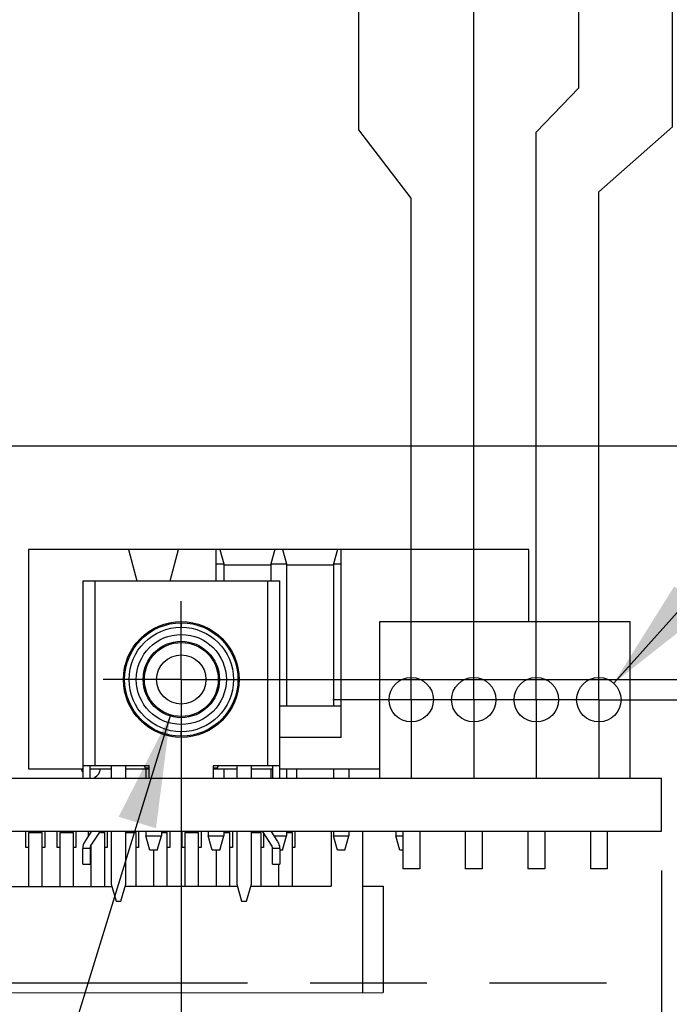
# Model space of a CAD drawing. Header units: inches. Extents: x -4.5 to 34, y 0 to 22.
# Tile 8 of 41: x 15 to 16.1, y 4 to 5.6. Entities that reach past the tile are written whole.
import ezdxf

# ---------------------------------------------------------------- set-up
doc = ezdxf.new("R2010")
doc.units = ezdxf.units.IN
doc.header["$LTSCALE"] = 1.87
doc.header["$MEASUREMENT"] = 0
doc.linetypes.add('CENTER', pattern=[0.6, 0.375, -0.075, 0.075, -0.075])
doc.linetypes.add('PHANTOM', pattern=[0.8, 0.45, -0.05, 0.1, -0.05, 0.1, -0.05])
doc.layers.get('0').update_dxf_attribs({"linetype": 'CONTINUOUS'})
for name, color, linetype in [('02___PRT_ALL_AXES', 7, 'CONTINUOUS'), ('DETAIL', 7, 'CONTINUOUS'), ('DIMENSIONS', 7, 'CONTINUOUS')]:
    doc.layers.add(name, color=color, linetype=linetype)
doc.styles.get("Standard").update_dxf_attribs({"font": 'txt', "width": 0.8})
doc.styles.add('TEXTSTYLE_1', font='gdt', dxfattribs={"width": 0.8})
doc.dimstyles.new('DIMSTYLE_2', dxfattribs={"dimtxt": 0.125, "dimasz": 0.18, "dimexe": 0.125, "dimexo": 0.0625, "dimgap": 0.09, "dimtad": 0, "dimtih": 1, "dimtoh": 1, "dimdec": 3, "dimzin": 4, "dimdsep": 46, "dimtxsty": 'STANDARD', "dimblk": '_FILLED', "dimblk1": '_FILLED', "dimblk2": '_FILLED', "dimcen": 0.09, "dimadec": 0, "dimazin": 0, "dimtp": 0.01, "dimtm": 0.01, "dimtfac": 1, "dimtdec": 3, "dimtofl": 0, "dimtmove": 0, "dimatfit": 3, "dimldrblk": '_FILLED', "dimfxl": 1, "dimtolj": 1, "dimtzin": 4, "dimarcsym": 0})
doc.dimstyles.new('DIMSTYLE_3', dxfattribs={"dimtxt": 0.125, "dimasz": 0.18, "dimexe": 0.125, "dimexo": 0.0625, "dimgap": 0.09, "dimtad": 0, "dimtih": 1, "dimtoh": 1, "dimdec": 3, "dimzin": 4, "dimdsep": 46, "dimtxsty": 'STANDARD', "dimblk": '_FILLED', "dimblk1": '_FILLED', "dimblk2": '_FILLED', "dimcen": 0.09, "dimadec": 0, "dimazin": 0, "dimtp": 0.01, "dimtm": 0.01, "dimtfac": 1, "dimtdec": 3, "dimtmove": 0, "dimatfit": 2, "dimldrblk": '_FILLED', "dimfxl": 1, "dimtolj": 1, "dimtzin": 4, "dimarcsym": 0})

# ---------------------------------------------------------------- blocks, each defined once
blk = doc.blocks.new('*D29')
at = {"layer": 'DIMENSIONS', "color": 2, "linetype": 'CONTINUOUS'}
for p, q in [((16.5654, 4.4034), (16.621, 4.4725)), ((16.621, 4.4725), (16.7553, 4.4725)), ((16.1303, 4.4034), (16.5654, 4.4034))]:
    blk.add_line(p, q, dxfattribs=at)
at = {"layer": 'DIMENSIONS', "color": 2, "linetype": 'CONTINUOUS', "insert": (16.8178, 4.535), "char_height": 0.125, "width": 1.125, "attachment_point": 1, "line_spacing_factor": 0.9}
blk.add_mtext('.085{\\Ftxt.shx;\\W1.000000;\\H0.125000; }[2.16]', dxfattribs=at)
blk = doc.blocks.new('_FILLED')
at = {"color": 0, "linetype": 'BYBLOCK'}
blk.add_solid([(0, 0), (-1, 0.1736), (-1, -0.1736)], dxfattribs=at)
blk = doc.blocks.new('*D30')
at = {"layer": 'DIMENSIONS', "color": 2, "linetype": 'CONTINUOUS'}
blk.add_line((16.1303, 4.3184), (16.7553, 4.3184), dxfattribs=at)
at = {"layer": 'DIMENSIONS', "color": 2, "linetype": 'CONTINUOUS', "insert": (16.8178, 4.3809), "char_height": 0.125, "width": 0.825, "attachment_point": 1, "line_spacing_factor": 0.9}
blk.add_mtext('.000{\\Ftxt.shx;\\W1.000000;\\H0.125000; }[0]', dxfattribs=at)
blk = doc.blocks.new('*D31')
at = {"layer": 'DIMENSIONS', "color": 2, "linetype": 'CONTINUOUS'}
for p, q in [((16.209, 4.5609), (16.399, 4.7818)), ((16.399, 4.7818), (16.7553, 4.7818)), ((15.3625, 4.5609), (16.209, 4.5609))]:
    blk.add_line(p, q, dxfattribs=at)
at = {"layer": 'DIMENSIONS', "color": 2, "linetype": 'CONTINUOUS', "insert": (16.8178, 4.8443), "char_height": 0.125, "width": 1.125, "attachment_point": 1, "line_spacing_factor": 0.9}
blk.add_mtext('.242{\\Ftxt.shx;\\W1.000000;\\H0.125000; }[6.16]', dxfattribs=at)
blk = doc.blocks.new('*D32')
at = {"layer": 'DIMENSIONS', "color": 2, "linetype": 'CONTINUOUS'}
blk.add_line((14.7228, 4.9341), (16.7553, 4.9341), dxfattribs=at)
at = {"layer": 'DIMENSIONS', "color": 2, "linetype": 'CONTINUOUS', "insert": (16.8178, 4.9966), "char_height": 0.125, "width": 1.225, "attachment_point": 1, "line_spacing_factor": 0.9}
blk.add_mtext('.616{\\Ftxt.shx;\\W1.000000;\\H0.125000; }[15.64]', dxfattribs=at)
blk = doc.blocks.new('*D39')
at = {"layer": 'DIMENSIONS', "color": 2, "linetype": 'CONTINUOUS'}
blk.add_line((15.3, 4.4984), (15.3, 3.373), dxfattribs=at)
at = {"layer": 'DIMENSIONS', "color": 2, "linetype": 'CONTINUOUS', "insert": (15.2375, 3.3105), "char_height": 0.125, "width": 1.125, "attachment_point": 3, "rotation": 90, "line_spacing_factor": 0.9}
blk.add_mtext('.768{\\Ftxt.shx;\\W1.000000;\\H0.125000; }[19.5]', dxfattribs=at)
blk = doc.blocks.new('*D40')
at = {"layer": 'DIMENSIONS', "color": 2, "linetype": 'CONTINUOUS'}
blk.add_line((16.0678, 4.2559), (16.0678, 3.373), dxfattribs=at)
at = {"layer": 'DIMENSIONS', "color": 2, "linetype": 'CONTINUOUS', "insert": (16.0053, 3.3105), "char_height": 0.125, "width": 0.825, "attachment_point": 3, "rotation": 90, "line_spacing_factor": 0.9}
blk.add_mtext('.000{\\Ftxt.shx;\\W1.000000;\\H0.125000; }[0]', dxfattribs=at)
blk = doc.blocks.new('*D41')
at = {"layer": 'DIMENSIONS', "color": 2, "linetype": 'CONTINUOUS'}
blk.add_line((13.0432, 4.5049), (13.0432, 3.3729), dxfattribs=at)
at = {"layer": 'DIMENSIONS', "color": 2, "linetype": 'CONTINUOUS', "insert": (12.9807, 3.3104), "char_height": 0.125, "width": 1.325, "attachment_point": 3, "rotation": 90, "line_spacing_factor": 0.9}
blk.add_mtext('3.025{\\Ftxt.shx;\\W1.000000;\\H0.125000; }[76.82]', dxfattribs=at)
blk = doc.blocks.new('*D42')
at = {"layer": 'DIMENSIONS', "color": 2, "linetype": 'CONTINUOUS'}
for p, q in [((16.0851, 5.444), (16.0851, 5.701)), ((15.9676, 5.34), (16.0851, 5.444)), ((15.9676, 4.5911), (15.9676, 5.34))]:
    blk.add_line(p, q, dxfattribs=at)
at = {"layer": 'DIMENSIONS', "color": 2, "linetype": 'CONTINUOUS', "insert": (16.0226, 5.7635), "char_height": 0.125, "width": 1.125, "attachment_point": 1, "rotation": 90, "line_spacing_factor": 0.9}
blk.add_mtext('.100{\\Ftxt.shx;\\W1.000000;\\H0.125000; }[2.54]', dxfattribs=at)
blk = doc.blocks.new('*D43')
at = {"layer": 'DIMENSIONS', "color": 2, "linetype": 'CONTINUOUS'}
for p, q in [((15.9353, 5.5064), (15.9353, 5.701)), ((15.8676, 5.4357), (15.9353, 5.5064)), ((15.8676, 4.5911), (15.8676, 5.4357))]:
    blk.add_line(p, q, dxfattribs=at)
at = {"layer": 'DIMENSIONS', "color": 2, "linetype": 'CONTINUOUS', "insert": (15.8728, 5.7635), "char_height": 0.125, "width": 1.125, "attachment_point": 1, "rotation": 90, "line_spacing_factor": 0.9}
blk.add_mtext('.200{\\Ftxt.shx;\\W1.000000;\\H0.125000; }[5.08]', dxfattribs=at)
blk = doc.blocks.new('*D44')
at = {"layer": 'DIMENSIONS', "color": 2, "linetype": 'CONTINUOUS'}
blk.add_line((15.7676, 4.5911), (15.7676, 5.701), dxfattribs=at)
at = {"layer": 'DIMENSIONS', "color": 2, "linetype": 'CONTINUOUS', "insert": (15.7051, 5.7635), "char_height": 0.125, "width": 1.125, "attachment_point": 1, "rotation": 90, "line_spacing_factor": 0.9}
blk.add_mtext('.300{\\Ftxt.shx;\\W1.000000;\\H0.125000; }[7.62]', dxfattribs=at)
blk = doc.blocks.new('*D45')
at = {"layer": 'DIMENSIONS', "color": 2, "linetype": 'CONTINUOUS'}
for p, q in [((15.584, 5.4392), (15.584, 5.701)), ((15.6676, 5.3299), (15.584, 5.4392)), ((15.6676, 4.5911), (15.6676, 5.3299))]:
    blk.add_line(p, q, dxfattribs=at)
at = {"layer": 'DIMENSIONS', "color": 2, "linetype": 'CONTINUOUS', "insert": (15.5215, 5.7635), "char_height": 0.125, "width": 1.225, "attachment_point": 1, "rotation": 90, "line_spacing_factor": 0.9}
blk.add_mtext('.400{\\Ftxt.shx;\\W1.000000;\\H0.125000; }[10.16]', dxfattribs=at)
blk = doc.blocks.new('*D46')
at = {"layer": 'DIMENSIONS', "color": 2, "linetype": 'CONTINUOUS'}
blk.add_line((14.7294, 4.9828), (14.7294, 5.701), dxfattribs=at)
at = {"layer": 'DIMENSIONS', "color": 2, "linetype": 'CONTINUOUS', "insert": (14.6669, 5.7635), "char_height": 0.125, "width": 1.325, "attachment_point": 1, "rotation": 90, "line_spacing_factor": 0.9}
blk.add_mtext('1.338{\\Ftxt.shx;\\W1.000000;\\H0.125000; }[33.99]', dxfattribs=at)
blk = doc.blocks.new('*D47')
at = {"layer": 'DIMENSIONS', "color": 2, "linetype": 'CONTINUOUS'}
blk.add_line((14.1098, 4.9828), (14.1098, 5.701), dxfattribs=at)
at = {"layer": 'DIMENSIONS', "color": 2, "linetype": 'CONTINUOUS', "insert": (14.0473, 5.7635), "char_height": 0.125, "width": 1.325, "attachment_point": 1, "rotation": 90, "line_spacing_factor": 0.9}
blk.add_mtext('1.958{\\Ftxt.shx;\\W1.000000;\\H0.125000; }[49.73]', dxfattribs=at)
blk = doc.blocks.new('*D48')
at = {"layer": 'DIMENSIONS', "color": 2, "linetype": 'CONTINUOUS'}
blk.add_line((13.8033, 4.71), (13.8033, 5.701), dxfattribs=at)
at = {"layer": 'DIMENSIONS', "color": 2, "linetype": 'CONTINUOUS', "insert": (13.7408, 5.7635), "char_height": 0.125, "width": 1.325, "attachment_point": 1, "rotation": 90, "line_spacing_factor": 0.9}
blk.add_mtext('2.265{\\Ftxt.shx;\\W1.000000;\\H0.125000; }[57.52]', dxfattribs=at)
blk = doc.blocks.new('*D49')
at = {"layer": 'DIMENSIONS', "color": 2, "linetype": 'CONTINUOUS'}
blk.add_line((13.3111, 4.706), (13.3111, 5.701), dxfattribs=at)
at = {"layer": 'DIMENSIONS', "color": 2, "linetype": 'CONTINUOUS', "insert": (13.2486, 5.7635), "char_height": 0.125, "width": 1.325, "attachment_point": 1, "rotation": 90, "line_spacing_factor": 0.9}
blk.add_mtext('2.757{\\Ftxt.shx;\\W1.000000;\\H0.125000; }[70.02]', dxfattribs=at)
blk = doc.blocks.new('*D50')
at = {"layer": 'DIMENSIONS', "color": 2, "linetype": 'CONTINUOUS'}
blk.add_line((12.5319, 4.8478), (12.5319, 5.701), dxfattribs=at)
at = {"layer": 'DIMENSIONS', "color": 2, "linetype": 'CONTINUOUS', "insert": (12.4694, 5.7635), "char_height": 0.125, "width": 1.325, "attachment_point": 1, "rotation": 90, "line_spacing_factor": 0.9}
blk.add_mtext('3.536{\\Ftxt.shx;\\W1.000000;\\H0.125000; }[89.81]', dxfattribs=at)
blk = doc.blocks.new('*D51')
at = {"layer": 'DIMENSIONS', "color": 2, "linetype": 'CONTINUOUS'}
blk.add_line((12.3193, 4.8478), (12.3193, 5.701), dxfattribs=at)
at = {"layer": 'DIMENSIONS', "color": 2, "linetype": 'CONTINUOUS', "insert": (12.2568, 5.7635), "char_height": 0.125, "width": 1.325, "attachment_point": 1, "rotation": 90, "line_spacing_factor": 0.9}
blk.add_mtext('3.748{\\Ftxt.shx;\\W1.000000;\\H0.125000; }[95.21]', dxfattribs=at)
blk = doc.blocks.new('*D52')
at = {"layer": 'DIMENSIONS', "color": 2, "linetype": 'CONTINUOUS'}
blk.add_line((12.0907, 4.5643), (12.0907, 5.701), dxfattribs=at)
at = {"layer": 'DIMENSIONS', "color": 2, "linetype": 'CONTINUOUS', "insert": (12.0282, 5.7635), "char_height": 0.125, "width": 1.425, "attachment_point": 1, "rotation": 90, "line_spacing_factor": 0.9}
blk.add_mtext('3.977{\\Ftxt.shx;\\W1.000000;\\H0.125000; }[101.02]', dxfattribs=at)
blk = doc.blocks.new('*D53')
at = {"layer": 'DIMENSIONS', "color": 2, "linetype": 'CONTINUOUS'}
blk.add_line((10.9982, 4.5525), (10.9982, 5.701), dxfattribs=at)
at = {"layer": 'DIMENSIONS', "color": 2, "linetype": 'CONTINUOUS', "insert": (10.9357, 5.7635), "char_height": 0.125, "width": 1.425, "attachment_point": 1, "rotation": 90, "line_spacing_factor": 0.9}
blk.add_mtext('5.070{\\Ftxt.shx;\\W1.000000;\\H0.125000; }[128.77]', dxfattribs=at)
blk = doc.blocks.new('*D54')
at = {"layer": 'DIMENSIONS', "color": 2, "linetype": 'CONTINUOUS'}
for p, q in [((15.2826, 4.5044), (14.9154, 3.3104)), ((14.9154, 3.3104), (14.7979, 3.3104))]:
    blk.add_line(p, q, dxfattribs=at)
at = {"layer": 'DIMENSIONS', "color": 2, "linetype": 'CONTINUOUS', "xscale": 0.18, "yscale": 0.18, "zscale": 0.18, "rotation": 72.9018599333}
blk.add_blockref('_FILLED', (15.2826, 4.5044), dxfattribs=at)
at = {"layer": 'DIMENSIONS', "color": 2, "linetype": 'CONTINUOUS', "insert": (14.7354, 3.3729), "char_height": 0.125, "width": 0.991667, "attachment_point": 3, "line_spacing_factor": 0.9, "style": 'TEXTSTYLE_1'}
blk.add_mtext('{\\Fgdt;n}\\Ftxt;.118{\\Ftxt.shx;\\W1.000000;\\H0.125000; }[3]', dxfattribs=at)
blk = doc.blocks.new('*D55')
at = {"layer": 'DIMENSIONS', "color": 2, "linetype": 'CONTINUOUS'}
for p, q in [((15.9913, 4.555), (16.8178, 5.4766)), ((16.8178, 5.4766), (16.9353, 5.4766))]:
    blk.add_line(p, q, dxfattribs=at)
at = {"layer": 'DIMENSIONS', "color": 2, "linetype": 'CONTINUOUS', "xscale": 0.18, "yscale": 0.18, "zscale": 0.18, "rotation": 228.1141722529}
blk.add_blockref('_FILLED', (15.9913, 4.555), dxfattribs=at)
at = {"layer": 'DIMENSIONS', "color": 2, "linetype": 'CONTINUOUS', "insert": (16.9978, 5.5391), "char_height": 0.125, "width": 1.491667, "attachment_point": 1, "line_spacing_factor": 0.9}
blk.add_mtext('4X \\Fgdt;{\\Fgdt;n}\\Ftxt;.071{\\Ftxt.shx;\\W1.000000;\\H0.125000; }[1.8]', dxfattribs=at)

msp = doc.modelspace()

# ---------------------------------------------------------------- linework, layer by layer
at = {"color": 7, "linetype": 'CONTINUOUS'}
for p, q in [((15.8556, 4.7684), (15.0556, 4.7684)), ((15.0556, 4.7684), (15.0556, 4.4184)), ((15.2156, 4.7684), (15.229, 4.7183)), ((15.2823, 4.7183), (15.2956, 4.7684)), ((15.3556, 4.7183), (15.3556, 4.7684)), ((15.3616, 4.7684), (15.3681, 4.7459)), ((15.4496, 4.7684), (15.4431, 4.7459)), ((15.4616, 4.7684), (15.4681, 4.7459)), ((15.5496, 4.7684), (15.5431, 4.7459)), ((15.5556, 4.4684), (15.5556, 4.7684)), ((15.8556, 4.6534), (15.8556, 4.7684)), ((15.3556, 4.7459), (15.3681, 4.7459)), ((15.3681, 4.7459), (15.3681, 4.7183)), ((15.4431, 4.7434), (15.3681, 4.7434)), ((15.4431, 4.7459), (15.4681, 4.7459)), ((15.4431, 4.7459), (15.4431, 4.7183)), ((15.4681, 4.7459), (15.4681, 4.5184)), ((15.5431, 4.7434), (15.4681, 4.7434)), ((15.5431, 4.7459), (15.5556, 4.7459)), ((15.5431, 4.7459), (15.5431, 4.5184)), ((15.1425, 4.7183), (15.4575, 4.7183)), ((15.1425, 4.7183), (15.1425, 4.4034)), ((15.1622, 4.4231), (15.1622, 4.7183)), ((15.4378, 4.7183), (15.4378, 4.4231)), ((15.4575, 4.4034), (15.4575, 4.7183)), ((15.3, 4.6515), (15.3, 4.6444)), ((15.6176, 4.6534), (16.0176, 4.6534)), ((15.6176, 4.4034), (15.6176, 4.6534)), ((16.0176, 4.4034), (16.0176, 4.6534)), ((15.5556, 4.5184), (15.4575, 4.5184)), ((15.3, 4.4702), (15.3, 4.4774)), ((15.5556, 4.4684), (15.4575, 4.4684)), ((15.2488, 4.4231), (15.1425, 4.4231)), ((15.1543, 4.4034), (15.1543, 4.4231)), ((15.1878, 4.4231), (15.1878, 4.4034)), ((15.2114, 4.4034), (15.2114, 4.4231)), ((15.2404, 4.4231), (15.2429, 4.4191)), ((15.2488, 4.4034), (15.2488, 4.4231)), ((15.4575, 4.4231), (15.3512, 4.4231)), ((15.3512, 4.4231), (15.3512, 4.4034)), ((15.3571, 4.4191), (15.3596, 4.4231)), ((15.3886, 4.4231), (15.3886, 4.4034)), ((15.4122, 4.4034), (15.4122, 4.4231)), ((15.4457, 4.4231), (15.4457, 4.4034)), ((15.0556, 4.4184), (15.1425, 4.4184)), ((15.1543, 4.4184), (15.1878, 4.4184)), ((15.2114, 4.4184), (15.2488, 4.4184)), ((15.2488, 4.4191), (15.2429, 4.4191)), ((15.2431, 4.4184), (15.2431, 4.4034)), ((15.3571, 4.4191), (15.3512, 4.4191)), ((15.3512, 4.4184), (15.3886, 4.4184)), ((15.3681, 4.4184), (15.3681, 4.4034)), ((15.4122, 4.4184), (15.4457, 4.4184)), ((15.4431, 4.4184), (15.4431, 4.4034)), ((15.4575, 4.4184), (15.6176, 4.4184)), ((15.4681, 4.4184), (15.4681, 4.4034)), ((15.4848, 4.4034), (15.4848, 4.4184)), ((15.5431, 4.4184), (15.5431, 4.4034)), ((15.5681, 4.4184), (15.5681, 4.4034)), ((14.692, 4.4034), (16.0678, 4.4034)), ((16.0678, 4.3184), (16.0678, 4.4034)), ((10.0178, 4.3184), (16.0678, 4.3184)), ((15.0516, 4.2924), (15.0516, 4.3184)), ((15.0556, 4.3164), (15.0776, 4.3164)), ((15.0556, 4.3164), (15.0556, 4.2304)), ((15.0776, 4.2304), (15.0776, 4.3164)), ((15.0816, 4.3184), (15.0816, 4.2924)), ((15.1016, 4.2924), (15.1016, 4.3184)), ((15.1056, 4.3165), (15.1276, 4.3165)), ((15.1056, 4.3165), (15.1056, 4.2304)), ((15.1276, 4.2304), (15.1276, 4.3165)), ((15.1316, 4.3184), (15.1316, 4.2924)), ((15.1565, 4.3184), (15.1457, 4.3018)), ((15.1516, 4.3108), (15.1516, 4.3184)), ((15.155, 4.2944), (15.1706, 4.3184)), ((15.1706, 4.3165), (15.1776, 4.3165)), ((15.1776, 4.2304), (15.1776, 4.3165)), ((15.1816, 4.3184), (15.1816, 4.2925)), ((15.1878, 4.3184), (15.1878, 4.2341)), ((15.2114, 4.2341), (15.2114, 4.3184)), ((15.2114, 4.3165), (15.2276, 4.3165)), ((15.2276, 4.2305), (15.2276, 4.3165)), ((15.2316, 4.3184), (15.2316, 4.2925)), ((15.2431, 4.3184), (15.2431, 4.3109)), ((15.2431, 4.3109), (15.2681, 4.3109)), ((15.2496, 4.2884), (15.2431, 4.3109)), ((15.2616, 4.2884), (15.2681, 4.3109)), ((15.2681, 4.3184), (15.2681, 4.3109)), ((15.2681, 4.3165), (15.2776, 4.3165)), ((15.2776, 4.2305), (15.2776, 4.3165)), ((15.2816, 4.3184), (15.2816, 4.2925)), ((15.3016, 4.2925), (15.3016, 4.3184)), ((15.3056, 4.3165), (15.3276, 4.3165)), ((15.3056, 4.3165), (15.3056, 4.2305)), ((15.3276, 4.2305), (15.3276, 4.3165)), ((15.3316, 4.3184), (15.3316, 4.2925)), ((15.3431, 4.3184), (15.3431, 4.3109)), ((15.3431, 4.3109), (15.3681, 4.3109)), ((15.3496, 4.2884), (15.3431, 4.3109)), ((15.3616, 4.2884), (15.3681, 4.3109)), ((15.3681, 4.3184), (15.3681, 4.3109)), ((15.3681, 4.3165), (15.3776, 4.3165)), ((15.3776, 4.2305), (15.3776, 4.3165)), ((15.3816, 4.3184), (15.3816, 4.2925)), ((15.3886, 4.3184), (15.3886, 4.2341)), ((15.4122, 4.2341), (15.4122, 4.3184)), ((15.4122, 4.3165), (15.4276, 4.3165)), ((15.4276, 4.2305), (15.4276, 4.3165)), ((15.4294, 4.3184), (15.445, 4.2944)), ((15.4316, 4.315), (15.4316, 4.2925)), ((15.4543, 4.3018), (15.4435, 4.3184)), ((15.4484, 4.3109), (15.4681, 4.3109)), ((15.4616, 4.2884), (15.4681, 4.3109)), ((15.4681, 4.3184), (15.4681, 4.3109)), ((15.4681, 4.3165), (15.4776, 4.3165)), ((15.4776, 4.2305), (15.4776, 4.3165)), ((15.4816, 4.3184), (15.4816, 4.2925)), ((15.5396, 4.3184), (15.5396, 4.2305)), ((15.5431, 4.3184), (15.5431, 4.3109)), ((15.5431, 4.3109), (15.5681, 4.3109)), ((15.5496, 4.2884), (15.5431, 4.3109)), ((15.5616, 4.2884), (15.5681, 4.3109)), ((15.5681, 4.3184), (15.5681, 4.3109)), ((15.5896, 4.3184), (15.5896, 4.0605)), ((15.6431, 4.3184), (15.6431, 4.3109)), ((15.6431, 4.3109), (15.6541, 4.3109)), ((15.6496, 4.2884), (15.6431, 4.3109)), ((15.6541, 4.3184), (15.6541, 4.2585)), ((15.6811, 4.3184), (15.6811, 4.2585)), ((15.7541, 4.3184), (15.7541, 4.2585)), ((15.7811, 4.3184), (15.7811, 4.2585)), ((15.8541, 4.3184), (15.8541, 4.2585)), ((15.8811, 4.3184), (15.8811, 4.2585)), ((15.9541, 4.3184), (15.9541, 4.2585)), ((15.9811, 4.3184), (15.9811, 4.2585)), ((15.0556, 4.2924), (15.0516, 4.2924)), ((15.0816, 4.2924), (15.0776, 4.2924)), ((15.1056, 4.2924), (15.1016, 4.2924)), ((15.1316, 4.2924), (15.1276, 4.2924)), ((15.1543, 4.291), (15.1425, 4.291)), ((15.1425, 4.2656), (15.1425, 4.291)), ((15.1543, 4.2922), (15.1543, 4.2656)), ((15.1556, 4.2944), (15.1556, 4.2304)), ((15.1816, 4.2925), (15.1776, 4.2925)), ((15.2316, 4.2925), (15.2276, 4.2925)), ((15.2616, 4.2884), (15.2496, 4.2884)), ((15.2556, 4.2884), (15.2556, 4.2305)), ((15.2816, 4.2925), (15.2776, 4.2925)), ((15.3056, 4.2925), (15.3016, 4.2925)), ((15.3316, 4.2925), (15.3276, 4.2925)), ((15.3616, 4.2884), (15.3496, 4.2884)), ((15.3556, 4.2884), (15.3556, 4.2305)), ((15.3816, 4.2925), (15.3776, 4.2925)), ((15.4316, 4.2925), (15.4276, 4.2925)), ((15.4457, 4.2656), (15.4457, 4.2922)), ((15.4575, 4.291), (15.4457, 4.291)), ((15.4575, 4.291), (15.4575, 4.2656)), ((15.4616, 4.2884), (15.4575, 4.2884)), ((15.4816, 4.2925), (15.4776, 4.2925)), ((15.5616, 4.2884), (15.5496, 4.2884)), ((15.6541, 4.2884), (15.6496, 4.2884)), ((15.1425, 4.2656), (15.1543, 4.2656)), ((15.4457, 4.2656), (15.4575, 4.2656)), ((15.4556, 4.2656), (15.4556, 4.2305)), ((15.6811, 4.2585), (15.6541, 4.2585)), ((15.7811, 4.2585), (15.7541, 4.2585)), ((15.8811, 4.2585), (15.8541, 4.2585)), ((15.9811, 4.2585), (15.9541, 4.2585)), ((15.1878, 4.2341), (15.1957, 4.2065)), ((15.2035, 4.2065), (15.2114, 4.2341)), ((15.3886, 4.2341), (15.3965, 4.2065)), ((15.4043, 4.2065), (15.4122, 4.2341)), ((13.4436, 4.2304), (15.1878, 4.2304)), ((15.2114, 4.2305), (15.3886, 4.2305)), ((15.4122, 4.2305), (15.5396, 4.2305)), ((15.5896, 4.2305), (15.6226, 4.2305)), ((15.6226, 4.2305), (15.6226, 4.0605)), ((15.1957, 4.2065), (15.2035, 4.2065)), ((15.3965, 4.2065), (15.4043, 4.2065)), ((13.3606, 4.0604), (15.6226, 4.0605))]:
    msp.add_line(p, q, dxfattribs=at)
for centre, radius in [((15.3, 4.5609), 0.0925), ((15.3, 4.5609), 0.0906), ((15.3, 4.5609), 0.0835), ((15.3, 4.5609), 0.072), ((15.3, 4.5609), 0.061), ((15.3, 4.5609), 0.0591), ((15.3, 4.5609), 0.0394), ((15.6676, 4.5286), 0.0355), ((15.7676, 4.5286), 0.0355), ((15.8676, 4.5286), 0.0355), ((15.9676, 4.5286), 0.0355)]:
    msp.add_circle(centre, radius, dxfattribs=at)
for centre, radius, start, end in [((15.1556, 4.4184), 0.015, 180, 202.5), ((15.1556, 4.4184), 0.015, 292.5, 360), ((15.1622, 4.291), 0.0197, 146.9733, 180), ((15.4378, 4.291), 0.0197, 0, 33.0267), ((15.1583, 4.2922), 0.00394, 146.9733, 180), ((15.4417, 4.2922), 0.00394, 0, 33.0267)]:
    msp.add_arc(centre, radius, start, end, dxfattribs=at)
at = {"layer": '02___PRT_ALL_AXES', "color": 7, "linetype": 'CENTER'}
for p, q in [((15.3, 4.5609), (15.3, 4.686)), ((15.6676, 4.5286), (15.6676, 4.6537)), ((15.7676, 4.5286), (15.7676, 4.6537)), ((15.8676, 4.5286), (15.8676, 4.6537)), ((15.9676, 4.5286), (15.9676, 4.6537)), ((15.3, 4.5609), (15.1749, 4.5609)), ((15.3, 4.5609), (15.4251, 4.5609)), ((15.3, 4.5609), (15.3, 4.4358)), ((15.6425, 4.5286), (15.5425, 4.5286)), ((15.7425, 4.5286), (15.6425, 4.5286)), ((15.6676, 4.5286), (15.6676, 4.4035)), ((15.8425, 4.5286), (15.7425, 4.5286)), ((15.7676, 4.5286), (15.7676, 4.4035)), ((15.9676, 4.5286), (15.8425, 4.5286)), ((15.8676, 4.5286), (15.8676, 4.4035)), ((15.9676, 4.5286), (15.9927, 4.5286)), ((15.9676, 4.5286), (15.9676, 4.4035)), ((15.9927, 4.5286), (16.0927, 4.5286))]:
    msp.add_line(p, q, dxfattribs=at)
at = {"layer": 'DETAIL', "color": 8, "linetype": 'PHANTOM'}
msp.add_line((10.0178, 4.0764), (16.0678, 4.0764), dxfattribs=at)

# ---------------------------------------------------------------- dimensions: what is measured, and where the dimension line sits
at = {"layer": 'DIMENSIONS', "color": 2, "linetype": 'CONTINUOUS'}
for feature_location, offset, dtype, origin, picture, middle in [((10.9982, 4.5525), (0, 1.1485), 1, (16.0678, 4.49), '*D53', (10.9982, 6.476)), ((12.0907, 4.5643), (0, 1.1367), 1, (16.0678, 4.5018), '*D52', (12.0907, 6.476)), ((12.31931, 4.84778), (0, 0.85325), 1, (16.06776, 4.78528), '*D51', (12.31931, 6.42602)), ((12.5319, 4.8478), (0, 0.8532), 1, (16.0678, 4.7853), '*D50', (12.5319, 6.426)), ((13.3111, 4.706), (0, 0.995), 1, (16.0678, 4.614), '*D49', (13.3111, 6.426)), ((13.80325, 4.70998), (0, 0.99104), 1, (16.06776, 4.63961), '*D48', (13.80325, 6.42602)), ((14.1098, 4.9828), (0, 0.7182), 1, (16.0678, 4.9203), '*D47', (14.1098, 6.426)), ((14.7294, 4.9828), (0, 0.7182), 1, (16.0678, 4.8534), '*D46', (14.7294, 6.426)), ((15.6676028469, 4.5910854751), (-0.0835610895, 1.1099385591), 0, (16.0677642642, 4.5285854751), '*D45', (15.5840417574, 6.3760240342)), ((15.7676, 4.5911), (0, 1.1099), 1, (16.0678, 4.5286), '*D44', (15.7676, 6.326)), ((15.8676028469, 4.5910854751), (0.0677114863, 1.1099385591), 0, (16.0677642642, 4.5285854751), '*D43', (15.9353143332, 6.3260240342)), ((15.9676028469, 4.5910854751), (0.1174724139, 1.1099385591), 0, (16.0677642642, 4.5285854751), '*D42', (16.0850752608, 6.3260240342)), ((14.7228, 4.9341), (2.0325, 0), 0, (14.6539, 4.3184), '*D32', (17.4303, 4.9341)), ((15.3625, 4.56087), (1.39276, 0.22089), 0, (15.3, 4.31839), '*D31', (17.38026, 4.78176)), ((13.0432, 4.5049), (0, -1.132), 1, (16.0678, 4.5674), '*D41', (13.0432, 2.6479)), ((16.1303, 4.4034), (0.625, 0.0691), 0, (16.0678, 4.3184), '*D29', (17.3803, 4.4725)), ((15.3, 4.4984), (0, -1.1254), 1, (16.0678, 4.3184), '*D39', (15.3, 2.748)), ((16.1302642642, 4.3183886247), (0.625, 0), 0, (16.0677642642, 4.3183886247), '*D30', (17.2302642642, 4.3183886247)), ((16.0677642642, 4.2558886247), (0, -0.882901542), 1, (16.0677642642, 4.3183886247), '*D40', (16.0677642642, 2.8979870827))]:
    dim = msp.add_ordinate_dim(feature_location=feature_location, offset=offset, dtype=dtype, origin=origin, dimstyle='DIMSTYLE_2', override={"dimtad": 1, "dimtih": 0, "dimtoh": 0}, dxfattribs=at)
    dim.commit()
    dim.dimension.update_dxf_attribs({"geometry": picture, "text_midpoint": middle})
for p1, p2, text, picture, middle in [((15.9913, 4.555), (15.9439, 4.5022), '4X %%c<>', '*D55', (17.7436, 5.4766)), ((15.2826, 4.5044), (15.3174, 4.6173), '%%c<>', '*D54', (14.2395, 3.3104))]:
    dim = msp.add_diameter_dim_2p(p1=p1, p2=p2, text=text, dimstyle='DIMSTYLE_3', override={"dimpost": '<>'}, dxfattribs=at)
    dim.commit()
    dim.dimension.update_dxf_attribs({"geometry": picture, "text_midpoint": middle, "dimtype": 163})

doc.saveas('drawing.dxf')
